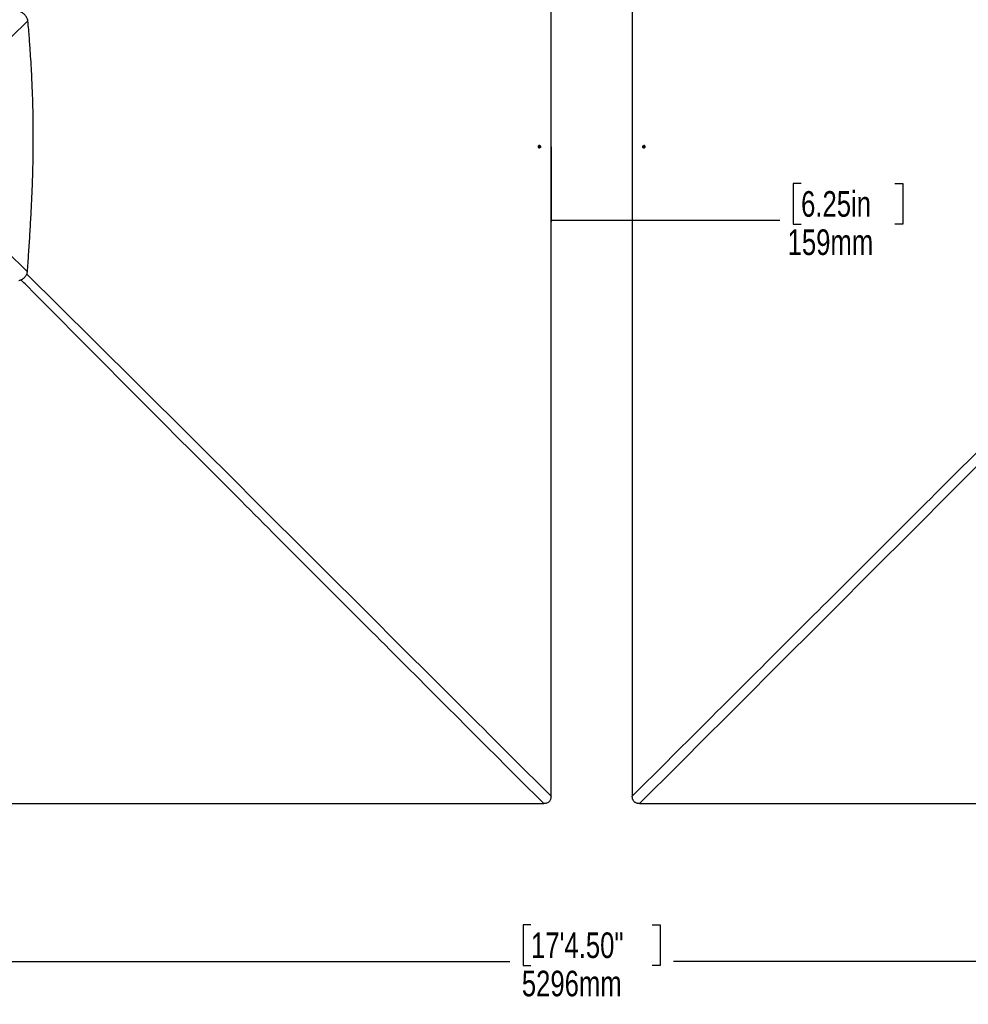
# Model space of a CAD drawing. Header units: millimetres. Extents: x 20 to 22981, y 40 to 19992.
# Tile 69 of 153: x 4544 to 8251, y 8615 to 12463. Entities that reach past the tile are written whole.
import ezdxf

# ---------------------------------------------------------------- set-up
doc = ezdxf.new("R2010")
doc.units = ezdxf.units.MM
doc.header["$LTSCALE"] = 2
doc.layers.add('COMPONENT_GEOMETRY', color=7, linetype='Continuous')
doc.styles.add('SLDTEXTSTYLE0', font='TXT', dxfattribs={"width": 0.75})
doc.dimstyles.new('SLDDIMSTYLE0', dxfattribs={"dimtxt": 100, "dimasz": 6.604, "dimexe": 0, "dimexo": 0.0625, "dimgap": 25, "dimtad": 0, "dimtih": 1, "dimtoh": 1, "dimdec": 0, "dimrnd": 1e-09, "dimzin": 12, "dimdsep": 46, "dimtxsty": 'SLDTEXTSTYLE0', "dimsah": 1, "dimcen": 0.09, "dimadec": 0, "dimazin": 3, "dimtfac": 1, "dimtdec": 0, "dimtofl": 0, "dimtmove": 0, "dimatfit": 3, "dimfxl": 1, "dimfrac": 2, "dimtolj": 1, "dimtzin": 12, "dimarcsym": 0})

# ---------------------------------------------------------------- blocks, each defined once
blk = doc.blocks.new('_D_2')
at = {"layer": 'COMPONENT_GEOMETRY', "color": 7}
for p, q in [((1483.4, 11965.7), (1483.4, 8775.3)), ((12075.2, 11965.7), (12075.2, 8775.3)), ((6542.3, 8925.7), (6511.8, 8925.7)), ((6511.8, 8925.7), (6511.8, 8767)), ((7016.3, 8925.7), (7046.8, 8925.7)), ((7046.8, 8925.7), (7046.8, 8767)), ((1483.4, 8781.7), (6459.3, 8781.7)), ((12075.2, 8781.7), (7099.3, 8781.7)), ((6511.8, 8767), (6542.3, 8767)), ((7046.8, 8767), (7016.3, 8767))]:
    blk.add_line(p, q, dxfattribs=at)
for points in [[(1483.4, 8781.7), (1490, 8780.7), (1490, 8782.7)], [(12075.2, 8781.7), (12068.6, 8782.7), (12068.6, 8780.7)]]:
    blk.add_solid(points, dxfattribs=at)
at = {"layer": 'COMPONENT_GEOMETRY', "color": 7, "char_height": 100, "attachment_point": 1, "style": 'SLDTEXTSTYLE0'}
for s, insert in [('17\'4.50"', (6542.3, 8895.9)), ('5296mm', (6506.5, 8746.3))]:
    blk.add_mtext(s, dxfattribs=dict(at, insert=insert))
blk = doc.blocks.new('_D_3')
at = {"layer": 'COMPONENT_GEOMETRY', "color": 7}
for p, q in [((6620.5, 11965.7), (6620.5, 11672.6)), ((6938.1, 11965.7), (6938.1, 11672.6)), ((7597.7, 11823), (7567.2, 11823)), ((7567.2, 11823), (7567.2, 11664.2)), ((7964.2, 11823), (7994.6, 11823)), ((7994.6, 11823), (7994.6, 11664.2)), ((6620.5, 11678.9), (6938.1, 11678.9)), ((6938.1, 11678.9), (7514.6, 11678.9)), ((7567.2, 11664.2), (7597.7, 11664.2)), ((7994.6, 11664.2), (7964.2, 11664.2))]:
    blk.add_line(p, q, dxfattribs=at)
for points in [[(6620.5, 11678.9), (6627.1, 11677.9), (6627.1, 11679.9)], [(6938.1, 11678.9), (6931.5, 11679.9), (6931.5, 11677.9)]]:
    blk.add_solid(points, dxfattribs=at)
at = {"layer": 'COMPONENT_GEOMETRY', "color": 7, "char_height": 100, "attachment_point": 1, "style": 'SLDTEXTSTYLE0'}
for s, insert in [('6.25in', (7597.7, 11793.1)), ('159mm', (7545.1, 11643.5))]:
    blk.add_mtext(s, dxfattribs=dict(at, insert=insert))

msp = doc.modelspace()

# ---------------------------------------------------------------- linework, layer by layer
at = {"color": 7, "linetype": 'Continuous', "lineweight": 25}
for p, q in [((6571.69, 11965.05), (6571.94, 11968.5)), ((6571.94, 11968.5), (6574.69, 11969.98)), ((6573.8, 11969.5), (6574.44, 11968.99)), ((6574.44, 11968.99), (6575.69, 11968)), ((6574.69, 11969.98), (6577.19, 11968.01)), ((6575.69, 11968), (6575.57, 11966.28)), ((6575.69, 11968), (6577.19, 11968.01)), ((6577.19, 11968.01), (6576.94, 11964.55)), ((6981.39, 11965.04), (6981.64, 11968.49)), ((6981.64, 11968.49), (6984.38, 11969.98)), ((6983.13, 11968.49), (6981.64, 11968.49)), ((6983.01, 11966.76), (6983.13, 11968.49)), ((6983.13, 11968.49), (6984.51, 11969.23)), ((6984.38, 11969.98), (6986.88, 11968.01)), ((6984.51, 11969.23), (6985, 11969.5)), ((6986.88, 11968.01), (6986.64, 11964.56)), ((6574.19, 11963.07), (6571.69, 11965.05)), ((6574.07, 11963.81), (6573.59, 11963.55)), ((6575.44, 11964.55), (6574.07, 11963.81)), ((6576.94, 11964.55), (6574.19, 11963.07)), ((6575.57, 11966.28), (6575.44, 11964.55)), ((6575.44, 11964.55), (6576.94, 11964.55)), ((6983.89, 11963.07), (6981.39, 11965.04)), ((6982.89, 11965.04), (6981.39, 11965.04)), ((6982.89, 11965.04), (6983.01, 11966.76)), ((6984.14, 11964.05), (6982.89, 11965.04)), ((6986.64, 11964.56), (6983.89, 11963.07)), ((6984.77, 11963.55), (6984.14, 11964.05)), ((4562.81, 11455.47), (4562.92, 11455.58))]:
    msp.add_line(p, q, dxfattribs=at)
at = {"color": 7, "linetype": 'Continuous', "lineweight": 25, "flags": 128}
for points in [[(6620.49, 11968.27), (6620.49, 12608.87), (6620.51, 13249.46), (6620.54, 13878.83), (6620.57, 14452.18)], [(6938.01, 14452.18), (6938.04, 13878.83), (6938.07, 13249.46), (6938.09, 12608.87), (6938.09, 11968.27)], [(6578.6, 11966.14), (6578.41, 11967.98), (6577.62, 11969.6), (6576.34, 11970.75), (6574.78, 11971.26), (6573.17, 11971.05), (6571.74, 11970.15), (6570.73, 11968.7), (6570.29, 11966.92), (6570.47, 11965.07), (6571.26, 11963.45), (6572.54, 11962.3), (6574.1, 11961.79), (6575.72, 11962), (6577.14, 11962.9), (6578.15, 11964.35), (6578.6, 11966.14)], [(6620.57, 9428.35), (6620.54, 10057.71), (6620.51, 10687.07), (6620.49, 11327.67), (6620.49, 11968.27)], [(6938.09, 11968.27), (6938.09, 11327.67), (6938.07, 10687.07), (6938.04, 10057.71), (6938.01, 9428.35)], [(6979.98, 11966.91), (6980.17, 11965.07), (6980.96, 11963.45), (6982.23, 11962.3), (6983.8, 11961.79), (6985.41, 11962), (6986.83, 11962.91), (6987.84, 11964.36), (6988.29, 11966.14), (6988.1, 11967.98), (6987.31, 11969.6), (6986.04, 11970.75), (6984.48, 11971.26), (6982.86, 11971.05), (6981.44, 11970.14), (6980.43, 11968.69), (6979.98, 11966.91)], [(6985.06, 11969.45), (6984.83, 11969.38), (6984.51, 11969.23)], [(6573.53, 11963.6), (6573.75, 11963.66), (6574.07, 11963.81)], [(4051.92, 9399.71), (5333.11, 9399.68), (6591.82, 9399.62)], [(6966.76, 9399.62), (7596.11, 9399.66), (8225.47, 9399.68), (8866.06, 9399.7), (9506.66, 9399.71)]]:
    msp.add_lwpolyline(points, dxfattribs=at)
at = {"color": 7, "linetype": 'Continuous', "lineweight": 25}
for centre, radius, start, end in [((6572.89, 11967.04), 2.5, 51.49051, 72.40814), ((6572.41, 11966.56), 3.17, 354.91532, 50.16894), ((6569.88, 11966.51), 10.63, 355.89688, 20.89848), ((6988.7, 11966.51), 10.63, 159.10152, 175.89721), ((6986.03, 11966.62), 3.02, 120.21712, 177.29703), ((6572.56, 11966.42), 3.02, 300.15932, 357.30967), ((6569.88, 11966.51), 10.63, 339.38327, 355.89688), ((6988.7, 11966.51), 10.63, 175.89721, 200.61673), ((6986.16, 11966.48), 3.16, 174.9002, 230.20864), ((6985.69, 11966), 2.49, 231.54636, 252.21017)]:
    msp.add_arc(centre, radius, start, end, dxfattribs=at)
for points, knots in [([(4576.52, 12458.73), (4575.31, 12462.56), (4573.45, 12468.46), (4569.3, 12475.66), (4565.44, 12480.82), (4560.89, 12485.45), (4555.79, 12489.37), (4550.28, 12492.61), (4546.39, 12494.17), (4544.42, 12494.97)], [0, 0, 0, 0, 0.2383638, 0.3663808, 0.4913272, 0.6205367, 0.7504462, 0.8732427, 1, 1, 1, 1]), ([(4576.52, 12458.73), (4541.44, 12424.51), (4483.56, 12368.07), (4402.35, 12290.09), (4344.53, 12235.55), (4297.77, 12192.5), (4262.22, 12160.71), (4226.21, 12129.43), (4201.18, 12109.68), (4188.66, 12099.81)], [0, 0, 0, 0, 0.277695, 0.4581314, 0.6385805, 0.7288749, 0.8191674, 0.9095913, 1, 1, 1, 1]), ([(4574.78, 11477.72), (4576.31, 11500.56), (4579.41, 11546.97), (4584.07, 11617.56), (4588.42, 11690.08), (4592.21, 11764.33), (4595.19, 11840.27), (4596.91, 11909.15), (4597.66, 11970.77), (4597.71, 12024.95), (4597.13, 12080.26), (4595.87, 12136.96), (4594.06, 12189.96), (4591.87, 12239.32), (4589.43, 12285.15), (4586.88, 12326.04), (4584.39, 12361.86), (4582.09, 12392.51), (4579.49, 12424.93), (4577.53, 12447.18), (4576.52, 12458.73)], [0, 0, 0, 0, 0.0699474, 0.1421134, 0.216098, 0.2918514, 0.3691691, 0.4481615, 0.502253, 0.5573434, 0.6135897, 0.6711755, 0.730548, 0.7755281, 0.8220901, 0.8707305, 0.900633, 0.9317723, 0.9646054, 1, 1, 1, 1]), ([(4188.68, 11834.59), (4200.14, 11825.59), (4223.07, 11807.58), (4256.16, 11779.13), (4294.23, 11745.23), (4337.22, 11705.8), (4401.1, 11645.73), (4480.32, 11569.75), (4543.3, 11508.4), (4574.78, 11477.72)], [0, 0, 0, 0, 0.0830759, 0.1661805, 0.249283, 0.3742529, 0.4992254, 0.7496044, 1, 1, 1, 1]), ([(4562.92, 11455.58), (4563.93, 11456.66), (4565.94, 11458.81), (4568.49, 11462.41), (4570.93, 11466.67), (4573.16, 11471.76), (4574.23, 11475.7), (4574.78, 11477.72)], [0, 0, 0, 0, 0.1744124, 0.3467131, 0.5184953, 0.7532276, 1, 1, 1, 1]), ([(4540.66, 11443.6), (4542.02, 11443.95), (4544.68, 11444.65), (4548.5, 11446.05), (4552.91, 11448.07), (4557.87, 11451), (4561.15, 11453.97), (4562.81, 11455.47)], [0, 0, 0, 0, 0.16525908, 0.3248597, 0.47949643, 0.73657186, 1, 1, 1, 1]), ([(6620.57, 9428.35), (6620.51, 9426.4), (6620.38, 9422.5), (6619.26, 9417.34), (6617.55, 9413.02), (6615.48, 9409.54), (6612.79, 9406.5), (6608.72, 9403.3), (6603.45, 9401.03), (6597.39, 9399.79), (6593.68, 9399.68), (6591.82, 9399.62)], [0, 0, 0, 0, 0.1264222, 0.2525718, 0.339466, 0.4262581, 0.513661, 0.6010777, 0.7596734, 0.8797284, 1, 1, 1, 1]), ([(6966.76, 9399.62), (6965.04, 9399.67), (6961.61, 9399.77), (6956.81, 9400.66), (6952.48, 9402.14), (6948.68, 9404.16), (6945.34, 9406.9), (6941.93, 9411.03), (6939.51, 9416.41), (6938.19, 9422.59), (6938.07, 9426.43), (6938.01, 9428.35)], [0, 0, 0, 0, 0.1112531, 0.2223537, 0.3145661, 0.4066477, 0.4996092, 0.5925693, 0.7513863, 0.8755663, 1, 1, 1, 1])]:
    msp.add_open_spline(points, degree=3, knots=knots, dxfattribs=at)
at = {"color": 8, "linetype": 'Continuous', "lineweight": 25}
for points, knots in [([(4571.8, 11468.99), (4582.44, 11458.51), (4662.72, 11379.43), (4812.29, 11231.23), (5089.87, 10955.38), (5575.16, 10471.84), (6108.42, 9939.68), (6503.05, 9545.69), (6620.57, 9428.35)], [0, 0, 0, 0, 0.0155107, 0.1170381, 0.2185662, 0.4216235, 0.8277561, 1, 1, 1, 1]), ([(6938.01, 9428.35), (7144.91, 9634.92), (7539.55, 10028.91), (8072.87, 10560.97), (8468.7, 10955.38), (8746.29, 11231.23), (8895.64, 11379.21), (8975.71, 11458.09), (8986.13, 11468.36)], [0, 0, 0, 0, 0.3033445, 0.5785586, 0.7816784, 0.8832387, 0.9847993, 1, 1, 1, 1]), ([(6591.82, 9399.62), (6385.14, 9606.27), (5990.82, 10000.55), (5458.3, 10533.4), (5063.47, 10928.96), (4787.38, 11206.31), (4639.07, 11355.73), (4559.92, 11435.93), (4549.45, 11446.54)], [0, 0, 0, 0, 0.3031431, 0.5783843, 0.7814463, 0.8829776, 0.9845092, 1, 1, 1, 1]), ([(9008.66, 11446.06), (8998.34, 11435.61), (8919.36, 11355.57), (8771.2, 11206.31), (8495.11, 10928.96), (8011.15, 10444.1), (7478.52, 9911.31), (7084.19, 9517.03), (6966.76, 9399.62)], [0, 0, 0, 0, 0.01526255, 0.11681659, 0.21837121, 0.42148166, 0.8277205, 1, 1, 1, 1])]:
    msp.add_open_spline(points, degree=3, knots=knots, dxfattribs=at)

# ---------------------------------------------------------------- dimensions: what is measured, and where the dimension line sits
at = {"layer": 'COMPONENT_GEOMETRY', "color": 7}
for base, p1, p2, picture, middle in [((12075.22, 8781.69), (1483.35, 11968.27), (12075.22, 11968.27), '_D_2', (6779.29, 8781.69)), ((6938.09, 11678.93), (6620.49, 11968.27), (6938.09, 11968.27), '_D_3', (7780.92, 11678.93))]:
    dim = msp.add_linear_dim(base=base, p1=p1, p2=p2, dimstyle='SLDDIMSTYLE0', dxfattribs=at)
    dim.commit()
    dim.dimension.update_dxf_attribs({"geometry": picture, "text_midpoint": middle, "dimtype": 160})

doc.saveas('drawing.dxf')
